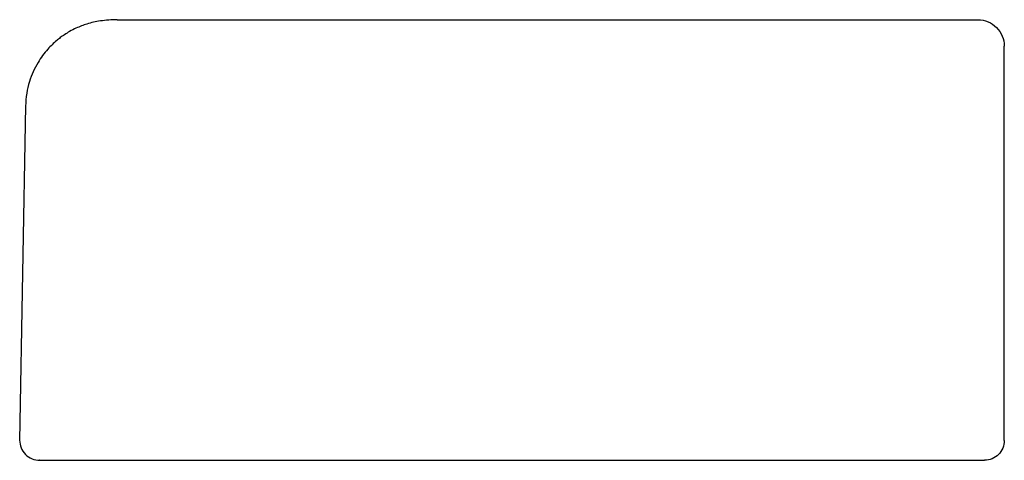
# Model space of a CAD drawing. Header units: millimetres. Extents: x 3963.959 to 3964.071, y 1939.629 to 1939.679.
import ezdxf

# ---------------------------------------------------------------- set-up
doc = ezdxf.new("R2010")
doc.units = ezdxf.units.MM
doc.layers.add('SANINDUSA', color=3, linetype='Continuous')

msp = doc.modelspace()

# ---------------------------------------------------------------- linework, layer by layer
at = {"layer": 'SANINDUSA'}
for p, q in [((3963.97015, 1939.67854), (3964.06792, 1939.67854)), ((3963.95976, 1939.66876), (3963.95909, 1939.6308)), ((3964.07092, 1939.63079), (3964.07092, 1939.63079))]:
    msp.add_line(p, q, dxfattribs=at)
at = {"layer": 'SANINDUSA', "flags": 128}
msp.add_lwpolyline([(3964.06867, 1939.62854), (3964.06867, 1939.62854)], dxfattribs=at)
msp.add_lwpolyline([(3964.06867, 1939.62854), (3964.06867, 1939.62854)], dxfattribs=at)
at = {"layer": 'SANINDUSA'}
for points, knots in [([(3963.97015, 1939.67854), (3963.96952, 1939.67851), (3963.96836, 1939.67846), (3963.96683, 1939.67811), (3963.96568, 1939.67768), (3963.96484, 1939.67725), (3963.96431, 1939.67693), (3963.96395, 1939.67668), (3963.96365, 1939.67646), (3963.96306, 1939.67599), (3963.96216, 1939.67511), (3963.96103, 1939.67358), (3963.96026, 1939.67185), (3963.95984, 1939.67016), (3963.95979, 1939.66921), (3963.95976, 1939.66871)], [0, 0, 0, 0, 0.179654, 0.326917, 0.441445, 0.505782, 0.552146, 0.569121, 0.582609, 0.606907, 0.671753, 0.758722, 0.868153, 0.931225, 1, 1, 1, 1]), ([(3964.06792, 1939.67854), (3964.06832, 1939.67854), (3964.06871, 1939.67846), (3964.06944, 1939.67816), (3964.06977, 1939.67794), (3964.07032, 1939.67738), (3964.07055, 1939.67705), (3964.07085, 1939.67632), (3964.07092, 1939.67593), (3964.07092, 1939.67554)], [0, 0, 0, 0, 0.25, 0.25, 0.5, 0.5, 0.75, 0.75, 1, 1, 1, 1]), ([(3964.07092, 1939.63079), (3964.07092, 1939.6346), (3964.07092, 1939.64032), (3964.07092, 1939.64628), (3964.07092, 1939.64854), (3964.07092, 1939.6489), (3964.07092, 1939.64908), (3964.07092, 1939.64914), (3964.07092, 1939.64925), (3964.07092, 1939.64976), (3964.07092, 1939.65117), (3964.07092, 1939.65615), (3964.07092, 1939.66158), (3964.07092, 1939.66655), (3964.07092, 1939.66796), (3964.07092, 1939.6685), (3964.07092, 1939.6686), (3964.07092, 1939.66864), (3964.07092, 1939.66866), (3964.07092, 1939.66866), (3964.07092, 1939.66866), (3964.07092, 1939.66866), (3964.07092, 1939.66867), (3964.07092, 1939.66869), (3964.07092, 1939.66884), (3964.07092, 1939.66922), (3964.07092, 1939.66959), (3964.07092, 1939.67007), (3964.07092, 1939.67033), (3964.07092, 1939.67082), (3964.07092, 1939.67106), (3964.07092, 1939.67131), (3964.07092, 1939.67133), (3964.07092, 1939.67135), (3964.07092, 1939.67139), (3964.07092, 1939.67149), (3964.07092, 1939.67167), (3964.07092, 1939.67193), (3964.07092, 1939.67219), (3964.07092, 1939.67234), (3964.07092, 1939.67243), (3964.07092, 1939.67249), (3964.07092, 1939.67277), (3964.07092, 1939.67298), (3964.07092, 1939.67358), (3964.07092, 1939.67394), (3964.07092, 1939.67429), (3964.07092, 1939.67435), (3964.07092, 1939.6744), (3964.07092, 1939.67442), (3964.07092, 1939.67443), (3964.07092, 1939.67444), (3964.07092, 1939.67447), (3964.07092, 1939.67462), (3964.07092, 1939.67499), (3964.07092, 1939.67525), (3964.07092, 1939.67538), (3964.07092, 1939.6754), (3964.07092, 1939.67541), (3964.07092, 1939.67541), (3964.07092, 1939.67541), (3964.07092, 1939.67541), (3964.07092, 1939.67543), (3964.07092, 1939.67546), (3964.07092, 1939.67552), (3964.07092, 1939.67554), (3964.07092, 1939.67554)], [0, 0, 0, 0, 0.0625, 0.09375, 0.097656, 0.099609, 0.099609, 0.100586, 0.100586, 0.101562, 0.109375, 0.125, 0.1875, 0.203125, 0.210937, 0.211914, 0.212402, 0.212646, 0.212646, 0.212708, 0.212708, 0.212769, 0.212891, 0.214844, 0.21875, 0.25, 0.3125, 0.3125, 0.375, 0.375, 0.4375, 0.4375, 0.441406, 0.441406, 0.445313, 0.453125, 0.46875, 0.5, 0.53125, 0.546875, 0.546875, 0.5625, 0.5625, 0.625, 0.625, 0.75, 0.75, 0.765625, 0.773438, 0.773438, 0.775391, 0.775391, 0.777344, 0.78125, 0.8125, 0.875, 0.882813, 0.886719, 0.886719, 0.887695, 0.887695, 0.888672, 0.890625, 0.90625, 0.9375, 1, 1, 1, 1]), ([(3963.95909, 1939.63083), (3963.95912, 1939.63053), (3963.95918, 1939.62993), (3963.95971, 1939.62917), (3963.96047, 1939.62864), (3963.96108, 1939.62857), (3963.96139, 1939.62854)], [0, 0, 0, 0, 0.250686, 0.501048, 0.750933, 1, 1, 1, 1]), ([(3964.07092, 1939.63079), (3964.07092, 1939.63049), (3964.07087, 1939.6302), (3964.07064, 1939.62965), (3964.07047, 1939.6294), (3964.07006, 1939.62899), (3964.06981, 1939.62882), (3964.06926, 1939.62859), (3964.06897, 1939.62854), (3964.06867, 1939.62854)], [0, 0, 0, 0, 0.25, 0.25, 0.5, 0.5, 0.75, 0.75, 1, 1, 1, 1]), ([(3963.96139, 1939.62854), (3963.96138, 1939.62854), (3963.96138, 1939.62854), (3963.96138, 1939.62854), (3963.96138, 1939.62854), (3963.96137, 1939.62854), (3963.96136, 1939.62854), (3963.96134, 1939.62854), (3963.96134, 1939.62854), (3963.96146, 1939.62854), (3963.9622, 1939.62854), (3963.96562, 1939.62854), (3963.97586, 1939.62854), (3963.99021, 1939.62854), (3963.99987, 1939.62854), (3964.0015, 1939.62854), (3964.00213, 1939.62854), (3964.00223, 1939.62854), (3964.00227, 1939.62854), (3964.00228, 1939.62854), (3964.00229, 1939.62854), (3964.00231, 1939.62854), (3964.00241, 1939.62854), (3964.00269, 1939.62854), (3964.00436, 1939.62854), (3964.00887, 1939.62854), (3964.02562, 1939.62854), (3964.04509, 1939.62854), (3964.06326, 1939.62854), (3964.06629, 1939.62854), (3964.06744, 1939.62854), (3964.06763, 1939.62854), (3964.0677, 1939.62854), (3964.06771, 1939.62854), (3964.06772, 1939.62854), (3964.06772, 1939.62854), (3964.06772, 1939.62854), (3964.06772, 1939.62854), (3964.06772, 1939.62854), (3964.06773, 1939.62854), (3964.06775, 1939.62854), (3964.0678, 1939.62854), (3964.06789, 1939.62854), (3964.06798, 1939.62854), (3964.06803, 1939.62854), (3964.06806, 1939.62854), (3964.06806, 1939.62854), (3964.06808, 1939.62854), (3964.0681, 1939.62854), (3964.06827, 1939.62854), (3964.06844, 1939.62854), (3964.06856, 1939.62854), (3964.06858, 1939.62854), (3964.0686, 1939.62854), (3964.0686, 1939.62854), (3964.06862, 1939.62854), (3964.06866, 1939.62854), (3964.06867, 1939.62854), (3964.06867, 1939.62854)], [0, 0, 0, 0, 0.000244, 0.000244, 0.000488, 0.000977, 0.001953, 0.003906, 0.007812, 0.015625, 0.03125, 0.0625, 0.125, 0.1875, 0.195312, 0.199219, 0.199707, 0.199951, 0.199951, 0.200012, 0.200012, 0.200073, 0.200195, 0.201172, 0.203125, 0.21875, 0.25, 0.375, 0.390625, 0.398437, 0.399414, 0.399902, 0.399963, 0.399994, 0.399994, 0.400024, 0.400024, 0.400146, 0.400391, 0.402344, 0.40625, 0.4375, 0.5, 0.5625, 0.59375, 0.59375, 0.601562, 0.601562, 0.609375, 0.625, 0.75, 0.78125, 0.796875, 0.796875, 0.8125, 0.8125, 0.875, 1, 1, 1, 1]), ([(3964.06793, 1939.62854), (3964.06793, 1939.62854), (3964.06793, 1939.62854), (3964.06793, 1939.62854), (3964.06793, 1939.62854)], [0, 0, 0, 0, 0.500273, 1, 1, 1, 1])]:
    msp.add_open_spline(points, degree=3, knots=knots, dxfattribs=at)

doc.saveas('drawing.dxf')
